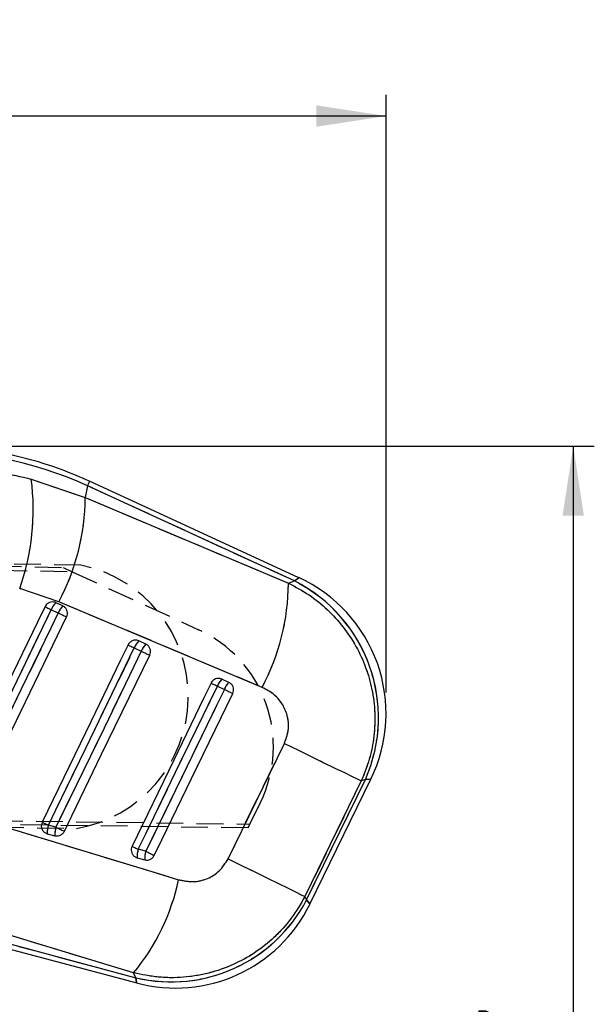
# Model space of a CAD drawing. Extents: x 55 to 332, y 12 to 285.
# Tile 20 of 36: x 247 to 275, y 239 to 285. Entities that reach past the tile are written whole.
import ezdxf

# ---------------------------------------------------------------- set-up
doc = ezdxf.new("R2010")
doc.units = 0
doc.linetypes.add('HIDDEN', pattern=[1.905, 1.27, -0.635])
doc.layers.get('0').update_dxf_attribs({"linetype": 'CONTINUOUS'})
doc.styles.add('SLDTEXTSTYLE0', font='TXT', dxfattribs={"width": 0.75})
doc.dimstyles.new('SLDDIMSTYLE0', dxfattribs={"dimtxt": 3.5, "dimasz": 3.302, "dimexe": 0, "dimexo": 0.0625, "dimgap": 0.875, "dimtad": 1, "dimdec": 0, "dimrnd": 1e-09, "dimzin": 12, "dimtxsty": 'SLDTEXTSTYLE0', "dimsah": 1, "dimcen": 0.09, "dimazin": 3, "dimtfac": 1, "dimtdec": 0, "dimtofl": 0, "dimtmove": 0, "dimatfit": 3, "dimtolj": 1, "dimtzin": 12})
doc.dimstyles.new('SLDDIMSTYLE1', dxfattribs={"dimtxt": 3.5, "dimasz": 3.302, "dimexe": 0, "dimexo": 0.0625, "dimgap": 0.875, "dimtad": 1, "dimdec": 0, "dimrnd": 1e-09, "dimzin": 12, "dimtxsty": 'SLDTEXTSTYLE0', "dimsah": 1, "dimcen": 0.09, "dimazin": 3, "dimtfac": 1, "dimtofl": 0, "dimtmove": 0, "dimatfit": 3, "dimtolj": 1, "dimtzin": 12})

# ---------------------------------------------------------------- blocks, each defined once
blk = doc.blocks.new('_D')
at = {"color": 179, "linetype": 'CONTINUOUS'}
for p, q in [((243.085, 265.172), (274.533, 265.172)), ((273.533, 265.172), (273.533, 208.474)), ((169.278, 208.474), (274.533, 208.474))]:
    blk.add_line(p, q, dxfattribs=at)
for points in [[(273.533, 265.172), (273.025, 261.87), (274.041, 261.87)], [(273.533, 208.474), (274.041, 211.776), (273.025, 211.776)]]:
    blk.add_solid(points, dxfattribs=at)
at = {"color": 179, "linetype": 'CONTINUOUS', "insert": (269.021, 234.661, 0.1), "char_height": 3.5, "attachment_point": 1, "rotation": 90, "style": 'SLDTEXTSTYLE0'}
blk.add_mtext('57', dxfattribs=at)
blk = doc.blocks.new('_D_1')
at = {"color": 179, "linetype": 'CONTINUOUS'}
for p, q in [((88.679, 251.25), (88.679, 281.847)), ((264.648, 253.477), (264.648, 281.847)), ((264.648, 280.847), (88.679, 280.847))]:
    blk.add_line(p, q, dxfattribs=at)
for points in [[(88.679, 280.847), (91.981, 280.339), (91.981, 281.355)], [(264.648, 280.847), (261.346, 281.355), (261.346, 280.339)]]:
    blk.add_solid(points, dxfattribs=at)
at = {"color": 179, "linetype": 'CONTINUOUS', "insert": (160.417, 285.359, 0.1), "char_height": 3.5, "attachment_point": 1, "style": 'SLDTEXTSTYLE0'}
blk.add_mtext('176', dxfattribs=at)

msp = doc.modelspace()

# ---------------------------------------------------------------- linework, layer by layer
at = {"color": 7, "linetype": 'CONTINUOUS'}
for p, q in [((247.8067, 263.6139), (250.3695, 262.733)), ((250.4814, 263.2956), (250.3695, 262.733)), ((260.3034, 258.7732), (250.4814, 263.2956)), ((260.5147, 258.9305), (250.5782, 263.5057)), ((250.3695, 262.733), (260.0169, 258.6709)), ((260.0169, 258.6709), (260.3034, 258.7732)), ((249.1202, 257.7861), (247.2605, 258.4093)), ((249.3067, 257.5903), (248.9744, 257.7433)), ((258.7666, 253.7233), (249.1202, 257.7861)), ((248.7598, 257.411), (249.092, 257.258)), ((253.2479, 255.7756), (252.9157, 255.9286)), ((252.7011, 255.5963), (253.0333, 255.4434)), ((257.1892, 253.9609), (256.8569, 254.1139)), ((256.6423, 253.7817), (256.9746, 253.6287)), ((257.1477, 245.5796), (259.8212, 251.064)), ((263.4732, 249.2814), (260.7983, 243.7977)), ((260.8753, 243.6287), (263.6659, 249.3502)), ((261.0387, 243.4359), (263.9291, 249.3622)), ((263.6659, 249.3502), (263.4732, 249.2814)), ((248.9831, 247.0828), (248.6235, 247.1792)), ((248.5697, 246.7765), (248.9294, 246.6801)), ((253.2497, 245.9397), (252.89, 246.036)), ((252.8362, 245.6333), (253.1959, 245.5369)), ((260.7983, 243.7977), (260.8753, 243.6287)), ((252.6687, 240.1718), (241.8475, 243.4536)), ((241.6406, 242.6815), (252.8138, 239.6877)), ((241.7005, 242.9049), (252.7755, 239.9374)), ((252.7755, 239.9374), (252.6687, 240.1718))]:
    msp.add_line(p, q, dxfattribs=at)
at = {"color": 7, "linetype": 'HIDDEN'}
for p, q in [((247.8067, 263.6139), (250.3695, 262.733)), ((250.4814, 263.2956), (250.3695, 262.733)), ((260.3034, 258.7732), (250.4814, 263.2956)), ((250.3695, 262.733), (260.0169, 258.6709)), ((204.1742, 260.3961), (249.3246, 259.4114)), ((204.4399, 260.1898), (249.7516, 259.2154)), ((250.17, 259.5243), (204.4961, 260.3216)), ((249.3246, 259.4114), (249.7516, 259.2154)), ((249.7516, 259.2154), (255.7524, 256.4611)), ((260.0169, 258.6709), (260.3034, 258.7732)), ((249.1202, 257.7861), (247.2605, 258.4093)), ((258.7666, 253.7233), (249.1202, 257.7861)), ((248.7598, 257.411), (249.092, 257.258)), ((252.7011, 255.5963), (253.0333, 255.4434)), ((256.6423, 253.7817), (256.9746, 253.6287)), ((257.1477, 245.5796), (259.8212, 251.064)), ((263.4732, 249.2814), (260.7983, 243.7977)), ((260.8753, 243.6287), (263.6659, 249.3502)), ((263.6659, 249.3502), (263.4732, 249.2814)), ((258.186, 247.2337), (258.6841, 248.2536)), ((258.0967, 247.0509), (203.9518, 247.7602)), ((204.2266, 247.9571), (258.186, 247.2337)), ((204.2785, 247.8235), (249.9519, 247.0262)), ((248.9831, 247.0828), (248.6235, 247.1792)), ((258.0967, 247.0509), (258.186, 247.2337)), ((253.2497, 245.9397), (252.89, 246.036)), ((260.7983, 243.7977), (260.8753, 243.6287)), ((252.6687, 240.1718), (241.8475, 243.4536)), ((241.7005, 242.9049), (252.7755, 239.9374)), ((252.7755, 239.9374), (252.6687, 240.1718))]:
    msp.add_line(p, q, dxfattribs=at)
at = {"color": 8, "linetype": 'CONTINUOUS', "flags": 128}
for points in [[(250.4814, 263.2956), (250.5237, 263.3874), (250.5539, 263.4531), (250.5721, 263.4926), (250.5782, 263.5057), (250.5782, 263.5057)], [(260.5147, 258.9305), (260.4912, 258.913), (260.3034, 258.7732)], [(263.6659, 249.3502), (263.8998, 249.3608), (263.9291, 249.3622)], [(261.0387, 243.4359), (261.0205, 243.4574), (260.8753, 243.6287)], [(252.7755, 239.9374), (252.8095, 239.7155), (252.8138, 239.6877)]]:
    msp.add_lwpolyline(points, dxfattribs=at)
at = {"color": 7, "linetype": 'HIDDEN', "flags": 128}
for points in [[(260.3034, 258.7732), (260.4912, 258.913), (260.5147, 258.9305)], [(244.3569, 248.3224), (244.7109, 249.0531), (246.127, 251.9762), (248.7598, 257.411)], [(249.092, 257.258), (248.738, 256.5273), (247.322, 253.6042), (244.7166, 248.226)], [(248.4626, 257.555), (248.4718, 257.5505), (248.4906, 257.5415), (248.5184, 257.528), (248.5545, 257.5105), (248.5979, 257.4894), (248.6475, 257.4654), (248.702, 257.439), (248.7598, 257.411)], [(249.092, 257.258), (249.1517, 257.2292), (249.2115, 257.2002), (249.2699, 257.1719), (249.3253, 257.145), (249.3763, 257.1203), (249.4215, 257.0985), (249.4595, 257.08), (249.4896, 257.0655)], [(252.4039, 255.7403), (252.4131, 255.7358), (252.4318, 255.7268), (252.4596, 255.7133), (252.4957, 255.6958), (252.5392, 255.6747), (252.5888, 255.6507), (252.6432, 255.6243), (252.7011, 255.5963)], [(248.6235, 247.1792), (248.9775, 247.91), (250.3935, 250.833), (252.7011, 255.5963)], [(253.0333, 255.4434), (252.6793, 254.7126), (251.2632, 251.7895), (248.9831, 247.0828)], [(253.0333, 255.4434), (253.0929, 255.4145), (253.1527, 255.3855), (253.2111, 255.3572), (253.2666, 255.3303), (253.3176, 255.3056), (253.3627, 255.2838), (253.4008, 255.2653), (253.4308, 255.2508)], [(256.3451, 253.9256), (256.3543, 253.9211), (256.3731, 253.9121), (256.4009, 253.8986), (256.437, 253.8811), (256.4805, 253.8601), (256.5301, 253.836), (256.5845, 253.8097), (256.6423, 253.7817)], [(252.89, 246.036), (253.244, 246.7668), (254.6601, 249.6898), (256.6423, 253.7817)], [(256.9746, 253.6287), (256.6206, 252.8979), (255.2045, 249.9749), (253.2497, 245.9397)], [(256.9746, 253.6287), (257.0342, 253.5998), (257.094, 253.5708), (257.1524, 253.5425), (257.2079, 253.5157), (257.2588, 253.491), (257.304, 253.4691), (257.342, 253.4506), (257.372, 253.4361)], [(259.8212, 251.064), (260.4877, 250.7388), (261.1198, 250.4304), (261.703, 250.1458), (262.2238, 249.8916), (262.6706, 249.6735), (263.0329, 249.4966), (263.3025, 249.3649), (263.4732, 249.2814)], [(263.9291, 249.3622), (263.8998, 249.3608), (263.6659, 249.3502)], [(243.9827, 247.8738), (253.5331, 244.9763), (254.8039, 244.5906)], [(248.3263, 247.3231), (248.3355, 247.3187), (248.3543, 247.3096), (248.3821, 247.2961), (248.4182, 247.2786), (248.4616, 247.2576), (248.5112, 247.2336), (248.5657, 247.2072), (248.6235, 247.1792)], [(248.9831, 247.0828), (249.0427, 247.0539), (249.1026, 247.025), (249.161, 246.9967), (249.2164, 246.9698), (249.2674, 246.9451), (249.3126, 246.9232), (249.3506, 246.9048), (249.3807, 246.8902)], [(252.5929, 246.1799), (252.6021, 246.1755), (252.6208, 246.1664), (252.6486, 246.1529), (252.6847, 246.1355), (252.7282, 246.1144), (252.7778, 246.0904), (252.8322, 246.064), (252.89, 246.036)], [(253.2497, 245.9397), (253.3093, 245.9108), (253.3691, 245.8818), (253.4275, 245.8535), (253.483, 245.8266), (253.5339, 245.8019), (253.5791, 245.7801), (253.6172, 245.7616), (253.6472, 245.7471)], [(257.1477, 245.5796), (257.814, 245.2545), (258.4458, 244.9462), (259.0288, 244.6618), (259.5494, 244.4077), (259.996, 244.1897), (260.3581, 244.0128), (260.6276, 243.8812), (260.7983, 243.7977)], [(260.8753, 243.6287), (261.0205, 243.4574), (261.0387, 243.4359)], [(252.8138, 239.6877), (252.8095, 239.7155), (252.7755, 239.9374)]]:
    msp.add_lwpolyline(points, dxfattribs=at)
at = {"color": 7, "linetype": 'CONTINUOUS', "flags": 128}
for points in [[(248.4626, 257.555), (248.1086, 256.8242), (246.6926, 253.9012), (244.0598, 248.4663)], [(244.3569, 248.3224), (244.7109, 249.0531), (246.127, 251.9762), (248.7598, 257.411)], [(249.092, 257.258), (248.738, 256.5273), (247.322, 253.6042), (244.7166, 248.226)], [(248.4626, 257.555), (248.4718, 257.5505), (248.4906, 257.5415), (248.5184, 257.528), (248.5545, 257.5105), (248.5979, 257.4894), (248.6475, 257.4654), (248.702, 257.439), (248.7598, 257.411)], [(249.092, 257.258), (249.1517, 257.2292), (249.2115, 257.2002), (249.2699, 257.1719), (249.3253, 257.145), (249.3763, 257.1203), (249.4215, 257.0985), (249.4595, 257.08), (249.4896, 257.0655)], [(245.1141, 248.0334), (245.4681, 248.7642), (246.8842, 251.6873), (249.4896, 257.0655)], [(252.4039, 255.7403), (252.0499, 255.0095), (250.6338, 252.0864), (248.3263, 247.3231)], [(252.4039, 255.7403), (252.4131, 255.7358), (252.4318, 255.7268), (252.4596, 255.7133), (252.4957, 255.6958), (252.5392, 255.6747), (252.5888, 255.6507), (252.6432, 255.6243), (252.7011, 255.5963)], [(248.6235, 247.1792), (248.9775, 247.91), (250.3935, 250.833), (252.7011, 255.5963)], [(253.0333, 255.4434), (252.6793, 254.7126), (251.2632, 251.7895), (248.9831, 247.0828)], [(249.3807, 246.8902), (249.7347, 247.621), (251.1507, 250.5441), (253.4308, 255.2508)], [(253.0333, 255.4434), (253.0929, 255.4145), (253.1527, 255.3855), (253.2111, 255.3572), (253.2666, 255.3303), (253.3176, 255.3056), (253.3627, 255.2838), (253.4008, 255.2653), (253.4308, 255.2508)], [(256.3451, 253.9256), (255.9911, 253.1948), (254.5751, 250.2717), (252.5929, 246.1799)], [(256.3451, 253.9256), (256.3543, 253.9211), (256.3731, 253.9121), (256.4009, 253.8986), (256.437, 253.8811), (256.4805, 253.8601), (256.5301, 253.836), (256.5845, 253.8097), (256.6423, 253.7817)], [(252.89, 246.036), (253.244, 246.7668), (254.6601, 249.6898), (256.6423, 253.7817)], [(256.9746, 253.6287), (256.6206, 252.8979), (255.2045, 249.9749), (253.2497, 245.9397)], [(253.6472, 245.7471), (254.0012, 246.4778), (255.4172, 249.4009), (257.372, 253.4361)], [(256.9746, 253.6287), (257.0342, 253.5998), (257.094, 253.5708), (257.1524, 253.5425), (257.2079, 253.5157), (257.2588, 253.491), (257.304, 253.4691), (257.342, 253.4506), (257.372, 253.4361)], [(259.8212, 251.064), (260.4877, 250.7388), (261.1198, 250.4304), (261.703, 250.1458), (262.2238, 249.8916), (262.6706, 249.6735), (263.0329, 249.4966), (263.3025, 249.3649), (263.4732, 249.2814)], [(243.9827, 247.8738), (253.5331, 244.9763), (254.8039, 244.5906)], [(248.3263, 247.3231), (248.3355, 247.3187), (248.3543, 247.3096), (248.3821, 247.2961), (248.4182, 247.2786), (248.4616, 247.2576), (248.5112, 247.2336), (248.5657, 247.2072), (248.6235, 247.1792)], [(248.9831, 247.0828), (249.0427, 247.0539), (249.1026, 247.025), (249.161, 246.9967), (249.2164, 246.9698), (249.2674, 246.9451), (249.3126, 246.9232), (249.3506, 246.9048), (249.3807, 246.8902)], [(252.5929, 246.1799), (252.6021, 246.1755), (252.6208, 246.1664), (252.6486, 246.1529), (252.6847, 246.1355), (252.7282, 246.1144), (252.7778, 246.0904), (252.8322, 246.064), (252.89, 246.036)], [(253.2497, 245.9397), (253.3093, 245.9108), (253.3691, 245.8818), (253.4275, 245.8535), (253.483, 245.8266), (253.5339, 245.8019), (253.5791, 245.7801), (253.6172, 245.7616), (253.6472, 245.7471)], [(257.1477, 245.5796), (257.814, 245.2545), (258.4458, 244.9462), (259.0288, 244.6618), (259.5494, 244.4077), (259.996, 244.1897), (260.3581, 244.0128), (260.6276, 243.8812), (260.7983, 243.7977)]]:
    msp.add_lwpolyline(points, dxfattribs=at)
at = {"color": 7, "linetype": 'CONTINUOUS'}
for centre, radius, start, end in [((236.7092, 262.1475), 11.194, 340.49115, 7.52712), ((239.7147, 262.7925), 10.6549, 331.97434, 359.67991), ((249.3542, 258.7335), 10.6628, 331.97359, 359.66384), ((257.0369, 252.2961), 7.2541, 336.03934, 63.2373), ((257.5431, 252.4768), 7.105, 333.96536, 65.30939), ((249.6426, 257.0762), 0.9442, 135.04673, 159.23044), ((249.9747, 256.9234), 0.944, 135.0451, 159.2337), ((253.5836, 255.2617), 0.9438, 135.04372, 159.23434), ((253.9161, 255.1085), 0.9442, 135.04791, 159.22986), ((257.5248, 253.447), 0.9438, 135.04362, 159.23404), ((257.8572, 253.2939), 0.944, 135.04647, 159.23075), ((249.6138, 246.8421), 1.0462, 161.20217, 183.59643), ((249.9735, 246.7457), 1.0462, 161.20221, 183.59646), ((253.8804, 245.6989), 1.0463, 161.2018, 183.59576), ((254.2401, 245.6025), 1.0463, 161.20186, 183.5958), ((244.6986, 246.7484), 10.3331, 320.47184, 347.9468), ((254.4565, 246.981), 7.2415, 256.5765, 332.42351), ((254.6527, 246.5506), 7.105, 254.93786, 334.04466)]:
    msp.add_arc(centre, radius, start, end, dxfattribs=at)
at = {"color": 7, "linetype": 'HIDDEN'}
for centre, radius, start, end in [((236.7092, 262.1475), 11.194, 340.49115, 7.52712), ((239.7147, 262.7925), 10.6549, 331.97434, 359.67991), ((248.9051, 253.2955), 6.356, 279.47886, 78.52114), ((249.3542, 258.7335), 10.6628, 331.97359, 359.66384), ((257.0369, 252.2961), 7.2541, 336.03934, 63.2373), ((249.6426, 257.0762), 0.9442, 135.04673, 159.23044), ((249.9747, 256.9234), 0.944, 135.0451, 159.2337), ((253.2119, 250.9263), 6.09, 333.96859, 65.34507), ((253.5836, 255.2617), 0.9438, 135.04372, 159.23434), ((253.9161, 255.1085), 0.9442, 135.04791, 159.22986), ((257.5248, 253.447), 0.9438, 135.04362, 159.23404), ((257.8572, 253.2939), 0.944, 135.04647, 159.23075), ((249.6138, 246.8421), 1.0462, 161.20217, 183.59643), ((249.9735, 246.7457), 1.0462, 161.20221, 183.59646), ((253.8804, 245.6989), 1.0463, 161.2018, 183.59576), ((254.2401, 245.6025), 1.0463, 161.20186, 183.5958), ((244.6986, 246.7484), 10.3331, 320.47184, 347.9468), ((254.4565, 246.981), 7.2415, 256.5765, 332.42351)]:
    msp.add_arc(centre, radius, start, end, dxfattribs=at)
at = {"color": 7, "linetype": 'CONTINUOUS'}
msp.add_ellipse((242.874, 246.7175), major_axis=(18.0682, -3.5945), ratio=0.9895709, start_param=1.3393102, end_param=1.8074977, dxfattribs=at)
at = {"color": 7, "linetype": 'HIDDEN'}
msp.add_ellipse((242.874, 246.7175), major_axis=(18.0682, -3.5945), ratio=0.9895709, start_param=1.3393102, end_param=1.8074977, dxfattribs=at)
at = {"color": 7, "linetype": 'CONTINUOUS'}
for points, knots in [([(250.5782, 263.5057), (250.1338, 263.6981), (249.2203, 264.0936), (247.7821, 264.5482), (246.288, 264.8961), (244.7699, 265.1139), (243.3647, 265.2048), (242.4695, 265.1819), (242.0847, 265.1721)], [0, 0, 0, 0, 0.1661958, 0.3417092, 0.5171586, 0.6925445, 0.8678729, 1, 1, 1, 1]), ([(241.9627, 264.2771), (242.9356, 264.2726), (244.9121, 264.2636), (246.8319, 263.8327), (247.8067, 263.6139)], [0, 0, 0, 0, 0.492279, 1, 1, 1, 1]), ([(260.0169, 258.6709), (260.3485, 258.4944), (261.0116, 258.1414), (261.8832, 257.4294), (262.6338, 256.6054), (263.2442, 255.684), (263.7027, 254.6826), (264.0061, 253.6196), (264.1394, 252.5148), (264.097, 251.4002), (263.8888, 250.3054), (263.6117, 249.6228), (263.4732, 249.2814)], [0, 0, 0, 0, 0.101434, 0.2028654, 0.3022121, 0.401556, 0.5000797, 0.5986013, 0.6992984, 0.7999952, 0.8999969, 1, 1, 1, 1]), ([(248.9744, 257.7433), (248.9406, 257.7556), (248.8658, 257.7827), (248.7397, 257.7779), (248.6159, 257.7311), (248.5191, 257.6522), (248.4798, 257.5845), (248.4626, 257.555)], [0, 0, 0, 0, 0.1801807, 0.3974954, 0.6148182, 0.8321312, 1, 1, 1, 1]), ([(249.4896, 257.0655), (249.4898, 257.0661), (249.5091, 257.1063), (249.5343, 257.1931), (249.5272, 257.3268), (249.4766, 257.4495), (249.398, 257.5402), (249.3333, 257.5757), (249.3067, 257.5903)], [0, 0, 0, 0, 0.0030798, 0.215172, 0.4272632, 0.6393548, 0.8514438, 1, 1, 1, 1]), ([(252.9157, 255.9286), (252.8818, 255.9409), (252.8071, 255.968), (252.681, 255.9632), (252.5572, 255.9163), (252.4603, 255.8375), (252.421, 255.7698), (252.4039, 255.7403)], [0, 0, 0, 0, 0.1801914, 0.3975031, 0.6148238, 0.832136, 1, 1, 1, 1]), ([(253.4308, 255.2508), (253.4462, 255.2924), (253.477, 255.3756), (253.4684, 255.5105), (253.419, 255.6331), (253.3402, 255.7247), (253.2751, 255.7606), (253.2479, 255.7756)], [0, 0, 0, 0, 0.2120972, 0.4241926, 0.6362877, 0.8483785, 1, 1, 1, 1]), ([(256.8569, 254.1139), (256.823, 254.1262), (256.7483, 254.1533), (256.6222, 254.1485), (256.4984, 254.1016), (256.4016, 254.0228), (256.3623, 253.9551), (256.3451, 253.9256)], [0, 0, 0, 0, 0.180211, 0.3975284, 0.6148327, 0.8321512, 1, 1, 1, 1]), ([(257.372, 253.4361), (257.3868, 253.4754), (257.4172, 253.5562), (257.4111, 253.6889), (257.3639, 253.8124), (257.2853, 253.9073), (257.2183, 253.9447), (257.1892, 253.9609)], [0, 0, 0, 0, 0.2010784, 0.4131635, 0.6252463, 0.8373319, 1, 1, 1, 1]), ([(259.8212, 251.064), (259.8967, 251.2644), (260.0477, 251.6655), (260.0086, 252.3154), (259.7708, 252.9087), (259.3505, 253.4151), (258.9641, 253.6191), (258.7666, 253.7233)], [0, 0, 0, 0, 0.1973261, 0.3948328, 0.589882, 0.790498, 1, 1, 1, 1]), ([(248.3263, 247.3231), (248.3113, 247.2829), (248.2808, 247.2012), (248.2878, 247.0678), (248.3357, 246.9441), (248.4224, 246.8441), (248.5083, 246.7946), (248.5597, 246.7794), (248.5697, 246.7765)], [0, 0, 0, 0, 0.1858177, 0.3777879, 0.5697593, 0.7617322, 0.9537013, 1, 1, 1, 1]), ([(248.9294, 246.6801), (248.9608, 246.6741), (249.0349, 246.6601), (249.1552, 246.6812), (249.2721, 246.7444), (249.3447, 246.8226), (249.373, 246.8758), (249.3807, 246.8902)], [0, 0, 0, 0, 0.1791975, 0.4226579, 0.6661209, 0.9095885, 1, 1, 1, 1]), ([(252.5929, 246.1799), (252.5779, 246.1398), (252.5473, 246.0581), (252.5543, 245.9248), (252.6021, 245.801), (252.6888, 245.701), (252.7747, 245.6515), (252.8262, 245.6362), (252.8362, 245.6333)], [0, 0, 0, 0, 0.1855088, 0.3774803, 0.5694501, 0.7614182, 0.9533863, 1, 1, 1, 1]), ([(253.1959, 245.5369), (253.2009, 245.5356), (253.2478, 245.5237), (253.3417, 245.5193), (253.4685, 245.5575), (253.5788, 245.6345), (253.6245, 245.7097), (253.6472, 245.7471)], [0, 0, 0, 0, 0.0290881, 0.2726957, 0.5162894, 0.7599055, 1, 1, 1, 1]), ([(254.8039, 244.5906), (255.0327, 244.544), (255.4907, 244.4506), (256.1755, 244.6136), (256.7776, 244.9864), (257.0223, 245.3787), (257.1477, 245.5796)], [0, 0, 0, 0, 0.2534149, 0.5073704, 0.7476439, 1, 1, 1, 1]), ([(260.7983, 243.7977), (260.5941, 243.4435), (260.1857, 242.735), (259.3652, 241.838), (258.4295, 241.0989), (257.3853, 240.5237), (256.242, 240.1281), (255.0433, 239.9316), (253.8351, 239.9291), (253.0575, 240.0909), (252.6687, 240.1718)], [0, 0, 0, 0, 0.1277825, 0.2555638, 0.3773008, 0.4990381, 0.6258609, 0.7526873, 0.8763413, 1, 1, 1, 1])]:
    msp.add_open_spline(points, degree=3, knots=knots, dxfattribs=at)
at = {"color": 7, "linetype": 'HIDDEN'}
for points, knots in [([(241.9627, 264.2771), (242.9356, 264.2726), (244.9121, 264.2636), (246.8319, 263.8327), (247.8067, 263.6139)], [0, 0, 0, 0, 0.492279, 1, 1, 1, 1]), ([(260.0169, 258.6709), (260.3485, 258.4944), (261.0116, 258.1414), (261.8832, 257.4294), (262.6338, 256.6054), (263.2442, 255.684), (263.7027, 254.6826), (264.0061, 253.6196), (264.1394, 252.5148), (264.097, 251.4002), (263.8888, 250.3054), (263.6117, 249.6228), (263.4732, 249.2814)], [0, 0, 0, 0, 0.101434, 0.2028654, 0.3022121, 0.401556, 0.5000797, 0.5986013, 0.6992984, 0.7999952, 0.8999969, 1, 1, 1, 1]), ([(259.8212, 251.064), (259.8967, 251.2644), (260.0477, 251.6655), (260.0086, 252.3154), (259.7708, 252.9087), (259.3505, 253.4151), (258.9641, 253.6191), (258.7666, 253.7233)], [0, 0, 0, 0, 0.1973261, 0.3948328, 0.589882, 0.790498, 1, 1, 1, 1]), ([(254.8039, 244.5906), (255.0327, 244.544), (255.4907, 244.4506), (256.1755, 244.6136), (256.7776, 244.9864), (257.0223, 245.3787), (257.1477, 245.5796)], [0, 0, 0, 0, 0.2534149, 0.5073704, 0.7476439, 1, 1, 1, 1]), ([(260.7983, 243.7977), (260.5941, 243.4435), (260.1857, 242.735), (259.3652, 241.838), (258.4295, 241.0989), (257.3853, 240.5237), (256.242, 240.1281), (255.0433, 239.9316), (253.8351, 239.9291), (253.0575, 240.0909), (252.6687, 240.1718)], [0, 0, 0, 0, 0.1277825, 0.2555638, 0.3773008, 0.4990381, 0.6258609, 0.7526873, 0.8763413, 1, 1, 1, 1])]:
    msp.add_open_spline(points, degree=3, knots=knots, dxfattribs=at)

# ---------------------------------------------------------------- dimensions: what is measured, and where the dimension line sits
at = {"color": 179, "linetype": 'CONTINUOUS'}
dim = msp.add_linear_dim(base=(88.6789, 280.8472), p1=(264.6481, 252.4768), p2=(88.6789, 250.2501), dimstyle='SLDDIMSTYLE1', dxfattribs=at)
dim.commit()
dim.dimension.update_dxf_attribs({"geometry": '_D_1', "text_midpoint": (165.7176, 280.8472), "dimtype": 160})
dim = msp.add_linear_dim(base=(273.5327, 208.4741), p1=(242.0847, 265.1721), p2=(168.2775, 208.4741), angle=90, dimstyle='SLDDIMSTYLE0', dxfattribs=at)
dim.commit()
dim.dimension.update_dxf_attribs({"geometry": '_D', "text_midpoint": (273.5327, 238.6694), "dimtype": 160})

doc.saveas('drawing.dxf')
